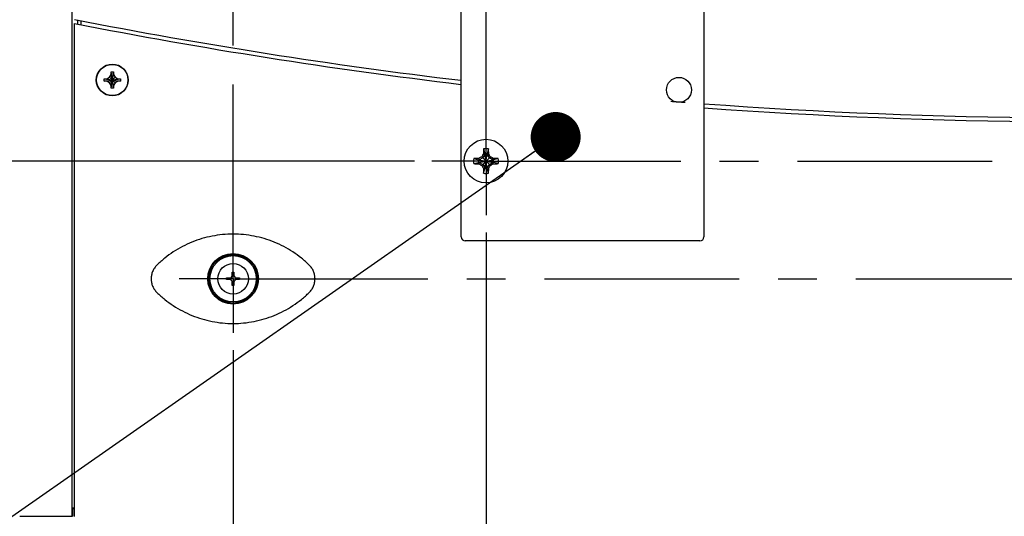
# Model space of a CAD drawing. Header units: inches. Extents: x 0 to 34, y 0 to 22.
# Tile 23 of 78: x 14.3 to 17.8, y 14.4 to 16.2. Entities that reach past the tile are written whole.
import ezdxf

# ---------------------------------------------------------------- set-up
doc = ezdxf.new("R2010")
doc.units = ezdxf.units.IN
doc.header["$LTSCALE"] = 1.87
doc.header["$MEASUREMENT"] = 0
doc.linetypes.add('CENTER', pattern=[0.6, 0.375, -0.075, 0.075, -0.075])
doc.layers.get('0').update_dxf_attribs({"linetype": 'CONTINUOUS'})
for name, color, linetype in [('02___PRT_ALL_AXES', 7, 'CONTINUOUS'), ('DEFAULT_1', 7, 'CENTER'), ('DETAIL', 7, 'CONTINUOUS'), ('DIMENSIONS', 7, 'CONTINUOUS')]:
    doc.layers.add(name, color=color, linetype=linetype)
doc.styles.get("Standard").update_dxf_attribs({"font": 'txt', "width": 0.8})
doc.dimstyles.new('DIMSTYLE_2', dxfattribs={"dimtxt": 0.125, "dimasz": 0.18, "dimexe": 0.125, "dimexo": 0.0625, "dimgap": 0.0625, "dimtad": 0, "dimtih": 1, "dimtoh": 1, "dimlfac": 2, "dimzin": 4, "dimdsep": 46, "dimtxsty": 'STANDARD', "dimblk": '_FILLED', "dimblk1": '_FILLED', "dimblk2": '_FILLED', "dimcen": 0.09, "dimadec": 0, "dimazin": 0, "dimtp": 0.001, "dimtm": 0.001, "dimtfac": 1, "dimtofl": 0, "dimtmove": 0, "dimatfit": 3, "dimldrblk": '_FILLED', "dimfxl": 1, "dimtolj": 1, "dimtzin": 4, "dimarcsym": 0})
doc.dimstyles.get("Standard").update_dxf_attribs({"dimtxt": 0.125, "dimasz": 0.18, "dimexe": 0.125, "dimexo": 0.0625, "dimgap": 0.09, "dimtad": 0, "dimtih": 1, "dimtoh": 1, "dimdec": 3, "dimzin": 4, "dimdsep": 46, "dimtxsty": 'STANDARD', "dimblk": '_FILLED', "dimblk1": '_FILLED', "dimblk2": '_FILLED', "dimcen": 0.09, "dimadec": 0, "dimazin": 0, "dimtol": 1, "dimtp": 0.01, "dimtm": 0.01, "dimtfac": 1, "dimtdec": 3, "dimtofl": 0, "dimtmove": 0, "dimatfit": 3, "dimldrblk": '_FILLED', "dimfxl": 1, "dimtolj": 1, "dimtzin": 4, "dimarcsym": 0})

# ---------------------------------------------------------------- blocks, each defined once
blk = doc.blocks.new('_FILLED')
at = {"color": 0, "linetype": 'BYBLOCK'}
blk.add_solid([(0, 0), (-1, 0.174), (-1, -0.174)], dxfattribs=at)
blk = doc.blocks.new('*D26')
at = {"layer": 'DIMENSIONS', "color": 2, "linetype": 'CONTINUOUS'}
for p, q in [((15.9471, 15.4101), (15.9471, 12.129)), ((15.0356, 14.9856), (15.0356, 12.129)), ((15.0356, 12.254), (14.6756, 12.254)), ((15.9471, 12.254), (16.3071, 12.254))]:
    blk.add_line(p, q, dxfattribs=at)
at = {"layer": 'DIMENSIONS', "color": 2, "linetype": 'CONTINUOUS', "xscale": 0.18, "yscale": 0.18, "zscale": 0.18}
blk.add_blockref('_FILLED', (15.0356, 12.254), dxfattribs=at)
at = {"layer": 'DIMENSIONS', "color": 2, "linetype": 'CONTINUOUS', "xscale": 0.18, "yscale": 0.18, "zscale": 0.18, "rotation": 180}
blk.add_blockref('_FILLED', (15.9471, 12.254), dxfattribs=at)
at = {"layer": 'DIMENSIONS', "color": 2, "linetype": 'CONTINUOUS', "insert": (15.3914, 12.3165), "char_height": 0.125, "width": 0.6, "attachment_point": 2, "line_spacing_factor": 0.9}
blk.add_mtext('1.82\\P[46.3]', dxfattribs=at)
blk = doc.blocks.new('*D27')
at = {"layer": 'DIMENSIONS', "color": 2, "linetype": 'CONTINUOUS'}
for p, q in [((15.9471, 15.4101), (15.9471, 11.379)), ((20.2911, 15.4101), (20.2911, 11.379)), ((15.9471, 11.504), (17.4441, 11.504)), ((20.2911, 11.504), (18.7941, 11.504))]:
    blk.add_line(p, q, dxfattribs=at)
at = {"layer": 'DIMENSIONS', "color": 2, "linetype": 'CONTINUOUS', "xscale": 0.18, "yscale": 0.18, "zscale": 0.18, "rotation": 180}
blk.add_blockref('_FILLED', (15.9471, 11.504), dxfattribs=at)
at = {"layer": 'DIMENSIONS', "color": 2, "linetype": 'CONTINUOUS', "xscale": 0.18, "yscale": 0.18, "zscale": 0.18}
blk.add_blockref('_FILLED', (20.2911, 11.504), dxfattribs=at)
at = {"layer": 'DIMENSIONS', "color": 2, "linetype": 'CONTINUOUS', "insert": (18.1191, 11.5665), "char_height": 0.125, "width": 1.225, "attachment_point": 2, "line_spacing_factor": 0.9}
blk.add_mtext('8.69{\\Ftxt.shx;\\W1.000000;\\H0.125000; }[220.7]', dxfattribs=at)
blk = doc.blocks.new('*D28')
at = {"layer": 'DIMENSIONS', "color": 2, "linetype": 'CONTINUOUS'}
for p, q in [((15.0356, 14.9856), (15.0356, 10.629)), ((21.2026, 14.9856), (21.2026, 10.629)), ((15.0356, 10.754), (18.2368, 10.754)), ((21.2026, 10.754), (19.6868, 10.754))]:
    blk.add_line(p, q, dxfattribs=at)
at = {"layer": 'DIMENSIONS', "color": 2, "linetype": 'CONTINUOUS', "xscale": 0.18, "yscale": 0.18, "zscale": 0.18, "rotation": 180}
blk.add_blockref('_FILLED', (15.0356, 10.754), dxfattribs=at)
at = {"layer": 'DIMENSIONS', "color": 2, "linetype": 'CONTINUOUS', "xscale": 0.18, "yscale": 0.18, "zscale": 0.18}
blk.add_blockref('_FILLED', (21.2026, 10.754), dxfattribs=at)
at = {"layer": 'DIMENSIONS', "color": 2, "linetype": 'CONTINUOUS', "insert": (18.9618, 10.8165), "char_height": 0.125, "width": 1.325, "attachment_point": 2, "line_spacing_factor": 0.9}
blk.add_mtext('12.33{\\Ftxt.shx;\\W1.000000;\\H0.125000; }[313.3]', dxfattribs=at)
blk = doc.blocks.new('*D32')
at = {"layer": 'DIMENSIONS', "color": 2, "linetype": 'CONTINUOUS'}
for p, q in [((12.4696, 16.5896), (12.4696, 16.9496)), ((15.6896, 16.5896), (12.3446, 16.5896)), ((15.6896, 15.6676), (12.3446, 15.6676)), ((12.4696, 15.6676), (12.4696, 15.3076))]:
    blk.add_line(p, q, dxfattribs=at)
at = {"layer": 'DIMENSIONS', "color": 2, "linetype": 'CONTINUOUS', "xscale": 0.18, "yscale": 0.18, "zscale": 0.18}
for p, rotation in [((12.4696, 16.5896), 270), ((12.4696, 15.6676), 90)]:
    blk.add_blockref('_FILLED', p, dxfattribs=dict(at, rotation=rotation))
at = {"layer": 'DIMENSIONS', "color": 2, "linetype": 'CONTINUOUS', "insert": (12.3696, 16.2995), "char_height": 0.125, "width": 0.6, "attachment_point": 2, "line_spacing_factor": 0.9}
blk.add_mtext('1.84\\P[46.8]', dxfattribs=at)

msp = doc.modelspace()

# ---------------------------------------------------------------- linework, layer by layer
at = {"color": 7, "linetype": 'CONTINUOUS'}
for p, q in [((14.4551, 14.3863), (14.4551, 17.8713)), ((15.8571, 15.3946), (15.8571, 16.8646)), ((16.7321, 16.8646), (16.7321, 15.3946)), ((14.4641, 14.3861), (14.4641, 16.164)), ((14.4751, 16.1769), (14.4751, 16.1623)), ((14.4871, 16.1749), (14.4871, 16.1603)), ((14.5799, 15.9646), (14.5899, 15.9703)), ((14.5899, 15.9703), (14.5956, 15.9803)), ((14.6104, 15.9498), (14.5899, 15.9703)), ((14.5899, 15.9498), (14.6104, 15.9703)), ((14.5956, 15.9803), (14.5956, 15.9893)), ((14.5956, 15.9308), (14.6046, 15.9893)), ((14.6046, 15.9308), (14.5956, 15.9893)), ((14.5956, 15.9893), (14.6046, 15.9893)), ((14.5956, 15.9398), (14.6046, 15.9803)), ((14.6046, 15.9398), (14.5956, 15.9803)), ((14.6046, 15.9893), (14.6046, 15.9803)), ((14.6046, 15.9803), (14.6104, 15.9703)), ((14.6104, 15.9703), (14.6204, 15.9646)), ((14.5709, 15.9556), (14.5709, 15.9646)), ((14.5709, 15.9646), (14.6294, 15.9556)), ((14.5709, 15.9646), (14.5799, 15.9646)), ((14.5709, 15.9556), (14.6294, 15.9646)), ((14.5799, 15.9556), (14.5709, 15.9556)), ((14.5799, 15.9646), (14.6204, 15.9556)), ((14.5799, 15.9556), (14.6204, 15.9646)), ((14.5899, 15.9498), (14.5799, 15.9556)), ((14.5956, 15.9398), (14.5899, 15.9498)), ((14.5956, 15.9308), (14.5956, 15.9398)), ((14.6046, 15.9308), (14.5956, 15.9308)), ((14.6104, 15.9498), (14.6046, 15.9398)), ((14.6046, 15.9398), (14.6046, 15.9308)), ((14.6204, 15.9556), (14.6104, 15.9498)), ((14.6204, 15.9646), (14.6294, 15.9646)), ((14.6294, 15.9556), (14.6204, 15.9556)), ((14.6294, 15.9646), (14.6294, 15.9556)), ((15.9626, 15.6519), (15.9312, 15.6833)), ((15.9312, 15.6519), (15.9626, 15.6833)), ((15.9423, 15.6923), (15.9349, 15.6795)), ((15.9372, 15.6934), (15.9423, 15.6923)), ((15.9377, 15.7115), (15.9423, 15.6942)), ((15.9423, 15.6942), (15.9423, 15.6923)), ((15.9423, 15.641), (15.9514, 15.6942)), ((15.9514, 15.641), (15.9423, 15.6942)), ((15.9423, 15.6428), (15.9514, 15.6923)), ((15.9514, 15.6428), (15.9423, 15.6923)), ((15.956, 15.7115), (15.9514, 15.6942)), ((15.9514, 15.6923), (15.9514, 15.6942)), ((15.9514, 15.6923), (15.9566, 15.6934)), ((15.9588, 15.6795), (15.9514, 15.6923)), ((15.9029, 15.6767), (15.9203, 15.6721)), ((15.9029, 15.6584), (15.9203, 15.663)), ((15.9203, 15.6721), (15.9735, 15.663)), ((15.9221, 15.6721), (15.9203, 15.6721)), ((15.9203, 15.663), (15.9735, 15.6721)), ((15.9203, 15.663), (15.9221, 15.663)), ((15.9221, 15.6721), (15.921, 15.6773)), ((15.921, 15.6579), (15.9221, 15.663)), ((15.9349, 15.6795), (15.9221, 15.6721)), ((15.9221, 15.6721), (15.9716, 15.663)), ((15.9221, 15.663), (15.9716, 15.6721)), ((15.9221, 15.663), (15.9349, 15.6556)), ((15.9349, 15.6556), (15.9423, 15.6428)), ((15.9514, 15.6428), (15.9588, 15.6556)), ((15.9716, 15.6721), (15.9588, 15.6795)), ((15.9588, 15.6556), (15.9716, 15.663)), ((15.9727, 15.6773), (15.9716, 15.6721)), ((15.9735, 15.6721), (15.9716, 15.6721)), ((15.9716, 15.663), (15.9727, 15.6579)), ((15.9716, 15.663), (15.9735, 15.663)), ((15.9908, 15.6767), (15.9735, 15.6721)), ((15.9908, 15.6584), (15.9735, 15.663)), ((15.9372, 15.6417), (15.9423, 15.6428)), ((15.9377, 15.6236), (15.9423, 15.641)), ((15.9423, 15.6428), (15.9423, 15.641)), ((15.9514, 15.641), (15.9514, 15.6428)), ((15.9566, 15.6417), (15.9514, 15.6428)), ((15.956, 15.6236), (15.9514, 15.641)), ((16.7171, 15.3796), (15.8721, 15.3796)), ((15.0324, 15.2559), (15.0324, 15.2667)), ((15.0324, 15.2667), (15.0383, 15.2667)), ((15.0383, 15.2667), (15.0383, 15.2559)), ((15.0117, 15.2401), (15.0117, 15.246)), ((15.0117, 15.246), (15.0226, 15.246)), ((15.0226, 15.2401), (15.0117, 15.2401)), ((15.0324, 15.2194), (15.0324, 15.2303)), ((15.0383, 15.2303), (15.0383, 15.2194)), ((15.0482, 15.246), (15.059, 15.246)), ((15.059, 15.2401), (15.0482, 15.2401)), ((15.059, 15.246), (15.059, 15.2401)), ((15.0383, 15.2194), (15.0324, 15.2194)), ((14.4641, 14.4151), (14.4551, 14.4151)), ((14.4641, 14.4141), (14.4551, 14.4141)), ((14.4641, 14.4138), (14.4551, 14.4138)), ((14.4571, 14.4116), (14.4571, 14.3866)), ((14.2664, 14.3863), (14.4551, 14.3863)), ((14.4551, 14.3866), (14.4571, 14.3866))]:
    msp.add_line(p, q, dxfattribs=at)
at = {"color": 3, "linetype": 'CONTINUOUS'}
msp.add_line((14.4551, 14.4116), (14.4571, 14.4116), dxfattribs=at)
at = {"color": 7, "linetype": 'CONTINUOUS'}
for centre, radius in [((14.6001, 15.9601), 0.0575), ((14.6001, 15.9601), 0.0563), ((15.9469, 15.6676), 0.0787), ((15.0354, 15.2431), 0.0912), ((15.0354, 15.2431), 0.0875), ((15.0354, 15.2431), 0.0837), ((15.0354, 15.2431), 0.055)]:
    msp.add_circle(centre, radius, dxfattribs=at)
for centre, radius, start, end in [((18.1189, 34.8236), 18.9998, 258.90959, 263.16139), ((18.1189, 34.8092), 19, 258.90973, 263.16148), ((18.1189, 34.8236), 18.9998, 265.81343, 281.0136), ((18.1189, 34.8092), 19, 265.81349, 281.01345), ((18.1189, 34.8236), 18.9998, 265.45349, 265.60789), ((16.5407, 14.6389), 1.2092, 120.2668, 120.8252), ((16.98, 15.0712), 1.2143, 149.1759, 149.732), ((17.0319, 15.6693), 1.095, 178.1542, 178.7363), ((16.4027, 15.6895), 0.4655, 177.295, 178.1542), ((15.9469, 15.6676), 0.0449, 78.2646, 101.7354), ((15.9469, 15.6676), 0.027, 80.2364, 99.7636), ((15.5026, 15.69), 0.4539, 1.8348, 2.716), ((14.874, 15.6696), 1.0828, 1.2604, 1.8491), ((14.9182, 15.0738), 1.2092, 30.2668, 30.8252), ((15.3505, 14.6345), 1.2143, 59.1759, 59.732), ((15.9469, 15.6676), 0.0449, 168.2646, 191.7354), ((15.9244, 15.2233), 0.4539, 91.8348, 92.716), ((15.9249, 16.1234), 0.4655, 267.295, 268.1542), ((15.9448, 14.5947), 1.0828, 91.2604, 91.8491), ((15.9452, 16.7526), 1.095, 268.1542, 268.7363), ((15.9469, 15.6676), 0.027, 170.2364, 189.7636), ((16.5432, 16.7007), 1.2143, 239.1759, 239.732), ((16.9756, 16.2614), 1.2092, 210.2668, 210.8252), ((14.9138, 16.2639), 1.2143, 329.1759, 329.732), ((15.3531, 16.6963), 1.2092, 300.2668, 300.8252), ((15.9486, 14.5825), 1.095, 88.1542, 88.7363), ((15.9489, 16.7404), 1.0828, 271.2604, 271.8491), ((15.9469, 15.6676), 0.027, 350.2364, 9.7636), ((15.9688, 15.2117), 0.4655, 87.295, 88.1542), ((15.9693, 16.1118), 0.4539, 271.8348, 272.716), ((15.9469, 15.6676), 0.0449, 348.2646, 11.7354), ((17.0197, 15.6655), 1.0828, 181.2604, 181.8491), ((16.3911, 15.6451), 0.4539, 181.8348, 182.716), ((15.9469, 15.6676), 0.0449, 258.2646, 281.7354), ((15.9469, 15.6676), 0.027, 260.2364, 279.7636), ((15.491, 15.6456), 0.4655, 357.295, 358.1542), ((14.8618, 15.6659), 1.095, 358.1542, 358.7363), ((15.8721, 15.3946), 0.015, 180, 270), ((16.7171, 15.3946), 0.015, 270, 360), ((15.0226, 15.2559), 0.00984, 270, 360), ((15.0226, 15.2303), 0.00984, 0, 90), ((15.0482, 15.2559), 0.00984, 180, 270), ((15.0482, 15.2303), 0.00984, 90, 180)]:
    msp.add_arc(centre, radius, start, end, dxfattribs=at)
for points, knots in [([(15.3098, 15.2924), (15.3007, 15.3012), (15.2818, 15.318), (15.251, 15.3404), (15.2182, 15.3597), (15.1838, 15.3757), (15.1479, 15.3884), (15.111, 15.3975), (15.0734, 15.403), (15.0354, 15.4049), (14.9974, 15.403), (14.9597, 15.3975), (14.9228, 15.3884), (14.887, 15.3757), (14.8525, 15.3597), (14.8197, 15.3404), (14.789, 15.318), (14.77, 15.3012), (14.7609, 15.2924)], [0, 0, 0, 0, 0.062494, 0.124988, 0.187482, 0.249976, 0.312474, 0.374978, 0.437488, 0.5, 0.562512, 0.625022, 0.687526, 0.750024, 0.812518, 0.875012, 0.937506, 1, 1, 1, 1]), ([(14.7609, 15.2924), (14.7576, 15.2892), (14.7517, 15.2822), (14.7451, 15.27), (14.741, 15.2568), (14.7396, 15.2431), (14.741, 15.2293), (14.7451, 15.2161), (14.7517, 15.204), (14.7576, 15.1969), (14.7609, 15.1937)], [0, 0, 0, 0, 0.125003, 0.249998, 0.375, 0.5, 0.625, 0.750002, 0.874997, 1, 1, 1, 1]), ([(15.3098, 15.1937), (15.3131, 15.1969), (15.319, 15.204), (15.3257, 15.2161), (15.3297, 15.2293), (15.3311, 15.2431), (15.3297, 15.2568), (15.3257, 15.27), (15.319, 15.2822), (15.3131, 15.2892), (15.3098, 15.2924)], [0, 0, 0, 0, 0.125003, 0.249998, 0.375, 0.5, 0.625, 0.750002, 0.874997, 1, 1, 1, 1]), ([(14.7609, 15.1937), (14.77, 15.1849), (14.789, 15.1681), (14.8197, 15.1458), (14.8525, 15.1265), (14.887, 15.1104), (14.9228, 15.0978), (14.9597, 15.0886), (14.9974, 15.0831), (15.0354, 15.0813), (15.0734, 15.0831), (15.111, 15.0886), (15.1479, 15.0978), (15.1838, 15.1104), (15.2182, 15.1265), (15.251, 15.1458), (15.2818, 15.1681), (15.3007, 15.1849), (15.3098, 15.1937)], [0, 0, 0, 0, 0.062494, 0.124988, 0.187482, 0.249976, 0.312474, 0.374978, 0.437488, 0.5, 0.562512, 0.625022, 0.687526, 0.750024, 0.812518, 0.875012, 0.937506, 1, 1, 1, 1])]:
    msp.add_open_spline(points, degree=3, knots=knots, dxfattribs=at)
at = {"layer": '02___PRT_ALL_AXES', "color": 7, "linetype": 'CONTINUOUS'}
msp.add_circle((16.6421, 15.9246), 0.045, dxfattribs=at)
at = {"layer": 'DEFAULT_1', "color": 7, "linetype": 'CENTER'}
for p, q in [((15.0356, 15.2431), (15.0356, 16.8191)), ((15.9471, 15.6676), (15.9471, 16.3946)), ((15.9471, 15.6676), (15.7521, 15.6676)), ((15.9471, 15.6676), (15.9471, 15.4726)), ((15.9471, 15.6676), (20.0961, 15.6676)), ((15.0356, 15.2431), (14.8406, 15.2431)), ((15.0356, 15.2431), (15.0356, 15.0481)), ((15.0356, 15.2431), (21.0076, 15.2431))]:
    msp.add_line(p, q, dxfattribs=at)

# ---------------------------------------------------------------- dimensions: what is measured, and where the dimension line sits
at = {"layer": 'DIMENSIONS', "color": 2, "linetype": 'CONTINUOUS'}
dim = msp.add_linear_dim(base=(12.4696, 15.6676), p1=(15.7521, 16.5896), p2=(15.7521, 15.6676), angle=270, dimstyle='DIMSTYLE_2', dxfattribs=at)
dim.commit()
dim.dimension.update_dxf_attribs({"geometry": '*D32', "text_midpoint": (12.4696, 16.1433), "dimtype": 160})
for base, p1, p2, picture, middle in [((15.9471, 12.254), (15.0356, 15.0481), (15.9471, 15.4726), '*D26', (15.4914, 12.1602)), ((20.2911, 11.504), (15.9471, 15.4726), (20.2911, 15.4726), '*D27', (18.1191, 11.504)), ((21.2026, 10.754), (15.0356, 15.0481), (21.2026, 15.0481), '*D28', (18.9618, 10.754))]:
    dim = msp.add_linear_dim(base=base, p1=p1, p2=p2, dimstyle='DIMSTYLE_2', dxfattribs=at)
    dim.commit()
    dim.dimension.update_dxf_attribs({"geometry": picture, "text_midpoint": middle, "dimtype": 160})

# ---------------------------------------------------------------- leaders
at = {"layer": 'DETAIL', "color": 2, "linetype": 'CONTINUOUS'}
msp.add_leader([(16.1978, 15.7546), (13.4135, 13.8084), (13.2335, 13.8084)], dimstyle='STANDARD', override={"dimtad": 0, "dimldrblk": 'DOT'}, dxfattribs=at)

doc.saveas('drawing.dxf')
